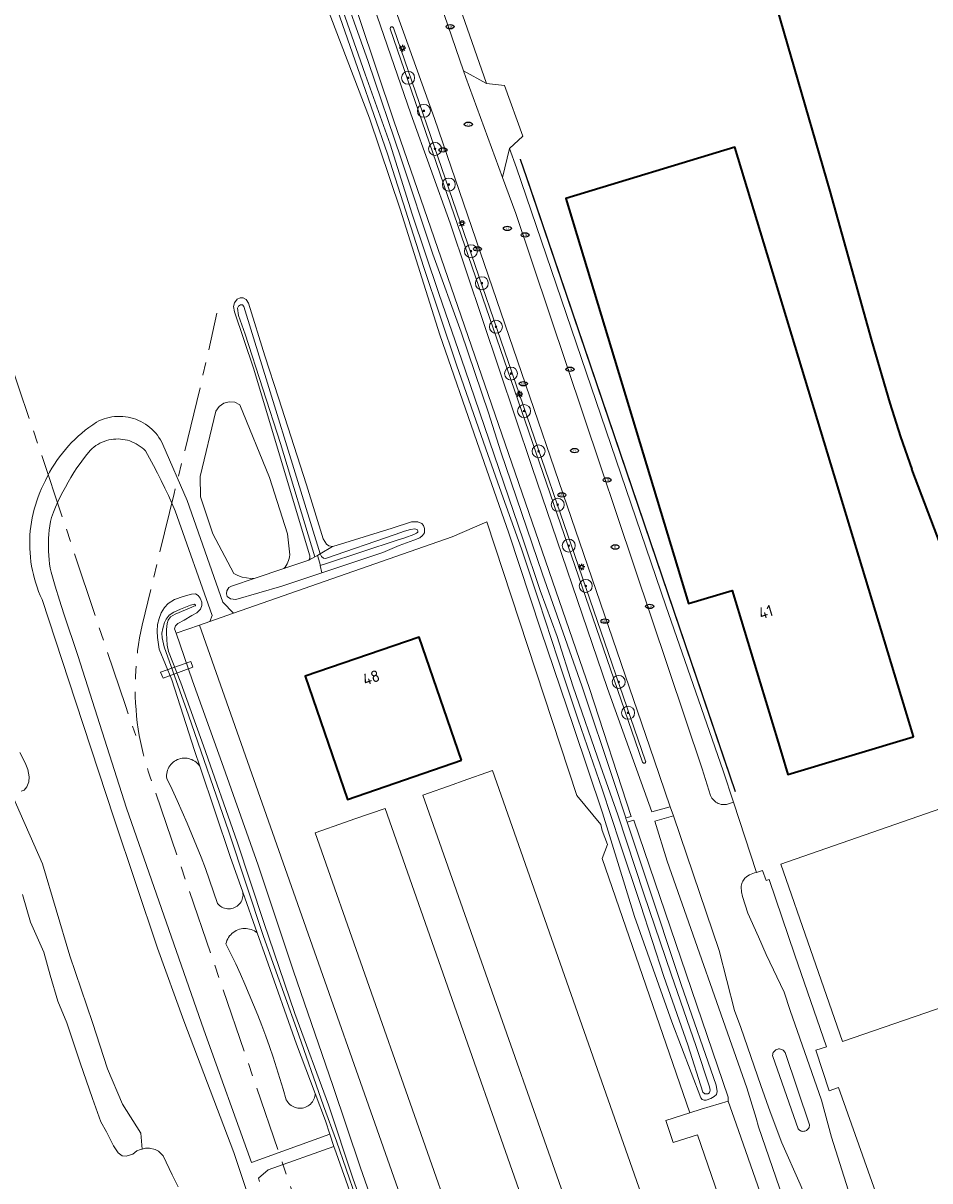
# Model space of a CAD drawing. Header units: metres. Extents: x 89394 to 92106, y 463550 to 466167.
# Tile 7 of 112: x 90440 to 90580, y 464424 to 464602. Entities that reach past the tile are written whole.
import ezdxf
from ezdxf.enums import TextEntityAlignment as Align

# ---------------------------------------------------------------- set-up
doc = ezdxf.new("R2010")
doc.units = ezdxf.units.M
doc.linetypes.add('AM-AS-SO', pattern=[16, 10, -2, 2, -2])
for name, color, linetype, lineweight in [('B-PV-AM-AS_SPOOR_TREIN-G', 10, 'AM-AS-SO', 18), ('B-PV-GK-BESCHOEIING-G', 253, 'OB-BESCHOEIING-BLOK', 35), ('B-PV-GR-BEPLANTING_CULTUUR_BOSPLANTSOEN-GV', 90, 'Continuous', 18), ('B-PV-GR-BEPLANTING_CULTUUR_HEESTERS-GV', 90, 'Continuous', 18), ('B-PV-GR-BOOM-S', 90, 'Continuous', 25), ('B-PV-GR-GROENVOORZIENING-G', 80, 'Continuous', 18), ('B-PV-GR-GROENVOORZIENING-GV', 80, 'Continuous', 18), ('B-PV-GR-HAAG-G', 90, 'GR-HAAG', 25), ('B-PV-IE-MEUBILAIR-S', 7, 'Continuous', 25), ('B-PV-KW-KUNSTWERK_DEK-GV', 170, 'Continuous', 18), ('B-PV-OG-BEBOUWING-GV', 7, 'Continuous', 35), ('B-PV-OG-BEBOUWING-T18', 1, 'Continuous', 18), ('B-PV-OG-TERREIN_BEGROEID-GV', 7, 'Continuous', 18), ('B-PV-OG-TERREIN_ERF-GV', 50, 'Continuous', 18), ('B-PV-OG-TERREIN_OEVER-GV', 7, 'Continuous', 18), ('B-PV-OG-WATER-GV', 130, 'Continuous', 18), ('B-PV-OG-WATER_KANAAL-GV', 120, 'Continuous', 18), ('B-PV-VH-ONVERHARD_ZAND-GV', 210, 'Continuous', 18), ('B-PV-VH-VERHARDING_ASFALT-GV', 210, 'Continuous', 18), ('B-PV-VH-VERHARDING_GESLOTEN-GV', 210, 'Continuous', 18), ('B-PV-VH-VERHARDING_OPEN_TEGEL-GV', 90, 'Continuous', 18), ('B-PV-VH-VERHARDING_PUIN-GV', 252, 'Continuous', 18)]:
    doc.layers.add(name, color=color, linetype=linetype, lineweight=lineweight)
doc.styles.add('NLCS-ISO', font='NLCS-ISO.ttf')
doc.styles.add('NLCS-ISO-M500-T18', font='NLCS-ISO.ttf', dxfattribs={"height": 0.9})
doc.linetypes.add('GR-HAAG', pattern='A,6,-2,["x",Standard,S=3,R=0,X=0,Y=-1],-3', length=11)
doc.linetypes.add('OB-BESCHOEIING-BLOK', pattern='A,6,-1,[152,NLCS.SHX,S=2,R=0,X=-1,Y=0]', length=7)

# ---------------------------------------------------------------- blocks, each defined once
blk = doc.blocks.new('SIE-MEUBILAIR_PAAL_LICHTMAST-SO')
for points in [[(-0.62, 0), (-1, 0)], [(-0.71, 0.71), (-0.44, 0.44)], [(0, 1), (0, 0.62)], [(0.44, 0.44), (0.71, 0.71)], [(1, 0), (0.62, 0)], [(-0.71, -0.71), (-0.44, -0.44)], [(0, -0.62), (0, -1)], [(0.44, -0.44), (0.71, -0.71)]]:
    blk.add_lwpolyline(points)
blk.add_circle((0, 0), 0.5)
blk = doc.blocks.new('SIE-MEUBILAIR_PUT_KOLK-SO')
blk.add_ellipse((0, 0), major_axis=(1.25, 0), ratio=0.54)
at = {"style": 'NLCS-ISO'}
blk.add_text('klk', height=0.75, dxfattribs=at).set_placement((0.03, 0), align=Align.MIDDLE_CENTER)
blk = doc.blocks.new('SIE-MEUBILAIR_PUT_RIOOLPUT-SO')
blk.add_ellipse((0, 0), major_axis=(1.25, 0), ratio=0.54)
at = {"style": 'NLCS-ISO'}
blk.add_text('ri', height=0.75, dxfattribs=at).set_placement((-0.04, 0.07), align=Align.MIDDLE_CENTER)
blk = doc.blocks.new('SGR-BOOM_GBKN-SO')
at = {"linetype": 'ByBlock', "lineweight": 18}
h = blk.add_hatch(color=0, dxfattribs=at)
h.dxf.hatch_style = 1
edge = h.paths.add_edge_path()
edge.add_arc((0, 0), 0.25, 0, 360)
at = {"color": 0, "linetype": 'ByBlock', "lineweight": 18}
for radius in [2, 0.25]:
    blk.add_circle((0, 0), radius, dxfattribs=at)
at = {"color": 0, "linetype": 'ByBlock', "lineweight": 18, "style": 'NLCS-ISO'}
blk.add_attdef('SOORT', (2.5, 0), '', height=1.5, dxfattribs=at)

msp = doc.modelspace()

# ---------------------------------------------------------------- linework, layer by layer
at = {"layer": 'B-PV-AM-AS_SPOOR_TREIN-G', "flags": 128}
for points in [[(90422.231, 464596.479), (90442.75, 464535.89)], [(90464.371, 464333.133), (90465.312, 464333.442), (90466.246, 464333.773), (90467.172, 464334.124), (90468.09, 464334.498), (90468.998, 464334.892), (90469.898, 464335.307), (90470.787, 464335.742), (90471.667, 464336.198), (90472.536, 464336.674), (90473.393, 464337.17), (90474.239, 464337.686), (90475.073, 464338.221), (90475.894, 464338.774), (90476.702, 464339.347), (90477.497, 464339.938), (90478.279, 464340.547), (90479.045, 464341.174), (90479.798, 464341.819), (90480.535, 464342.48), (90481.257, 464343.159), (90481.963, 464343.853), (90482.653, 464344.564), (90483.326, 464345.291), (90483.983, 464346.033), (90484.622, 464346.79), (90485.243, 464347.561), (90485.847, 464348.346), (90486.433, 464349.145), (90486.999, 464349.958), (90487.548, 464350.783), (90488.077, 464351.62), (90488.586, 464352.47), (90489.076, 464353.331), (90489.546, 464354.203), (90489.996, 464355.085), (90490.425, 464355.978), (90490.87, 464356.843), (90491.294, 464357.718), (90491.698, 464358.603), (90492.08, 464359.498), (90492.441, 464360.401), (90492.781, 464361.312), (90493.099, 464362.232), (90493.395, 464363.158), (90493.669, 464364.091), (90493.921, 464365.031), (90494.15, 464365.976), (90494.358, 464366.926), (90494.542, 464367.881), (90494.704, 464368.841), (90494.843, 464369.803), (90494.96, 464370.769), (90495.053, 464371.737), (90495.124, 464372.707), (90495.171, 464373.679), (90495.196, 464374.651), (90495.197, 464375.624), (90495.176, 464376.596), (90495.131, 464377.568), (90495.064, 464378.538), (90494.973, 464379.507), (90494.86, 464380.473), (90494.724, 464381.436), (90494.565, 464382.395), (90494.383, 464383.351), (90494.179, 464384.302), (90493.952, 464385.248), (90493.703, 464386.188), (90493.432, 464387.122), (90493.139, 464388.05), (90492.824, 464388.97), (90479.786, 464427.052), (90459.769, 464485.439), (90459.456, 464486.334), (90459.16, 464487.236), (90458.882, 464488.143), (90458.622, 464489.055), (90458.38, 464489.972), (90458.156, 464490.894), (90457.95, 464491.82), (90457.762, 464492.75), (90457.606, 464493.745), (90457.472, 464494.743), (90457.361, 464495.743), (90457.274, 464496.746), (90457.209, 464497.751), (90457.167, 464498.757), (90457.149, 464499.764), (90457.153, 464500.771), (90457.181, 464501.777), (90457.232, 464502.783), (90457.305, 464503.787), (90457.402, 464504.789), (90457.522, 464505.789), (90457.665, 464506.785), (90457.83, 464507.778), (90458.018, 464508.767), (90458.229, 464509.752), (90463.147, 464530.025), (90466.653, 464544.176), (90469.747, 464557.772)], [(90442.75, 464535.89), (90451.129, 464510.759), (90455.639, 464497.377), (90457.227, 464492.74)]]:
    msp.add_lwpolyline(points, dxfattribs=at)
at = {"layer": 'B-PV-GK-BESCHOEIING-G', "flags": 128}
for points in [[(90551.998, 464618.091), (90552.14, 464618.135), (90564.12, 464576.564), (90570.528, 464553.585), (90573.358, 464543.919), (90575.023, 464538.756), (90576.774, 464533.785)], [(90593.931, 464488.641), (90576.774, 464533.785)]]:
    msp.add_lwpolyline(points, dxfattribs=at)
at = {"layer": 'B-PV-GR-BEPLANTING_CULTUUR_BOSPLANTSOEN-GV', "flags": 128}
msp.add_lwpolyline([(90475.631, 464516.966), (90480.05, 464518.445), (90480.232, 464518.676), (90480.396, 464518.92), (90480.541, 464519.176), (90480.665, 464519.442), (90480.768, 464519.718), (90480.849, 464520), (90480.908, 464520.288), (90480.945, 464520.58), (90480.614, 464523.814), (90477.839, 464532.458), (90473.279, 464543.677), (90472.493, 464544.06), (90471.624, 464544.144), (90470.779, 464543.918), (90470.067, 464543.411), (90469.578, 464542.687), (90467.133, 464532.656), (90467.199, 464529.489), (90469.116, 464523.814), (90472.354, 464517.677), (90472.964, 464517.375), (90473.607, 464517.15), (90474.272, 464517.005), (90474.95, 464516.944)], close=True, dxfattribs=at)
at = {"layer": 'B-PV-GR-BEPLANTING_CULTUUR_HEESTERS-GV', "flags": 128}
msp.add_lwpolyline([(90496.909, 464601.73), (90496.877, 464601.793), (90496.828, 464601.845), (90496.766, 464601.881), (90496.697, 464601.897), (90496.626, 464601.894), (90496.559, 464601.871), (90496.501, 464601.83), (90496.457, 464601.775), (90496.43, 464601.709), (90496.423, 464601.638), (90496.436, 464601.568), (90535.285, 464488.635), (90535.317, 464488.572), (90535.366, 464488.52), (90535.428, 464488.485), (90535.497, 464488.468), (90535.568, 464488.471), (90535.635, 464488.494), (90535.693, 464488.535), (90535.737, 464488.591), (90535.764, 464488.657), (90535.77, 464488.728), (90535.757, 464488.798)], close=True, dxfattribs=at)
at = {"layer": 'B-PV-GR-GROENVOORZIENING-G', "flags": 128}
msp.add_lwpolyline([(90516.454, 464581.484), (90548.39, 464487.524)], dxfattribs=at)
at = {"layer": 'B-PV-GR-GROENVOORZIENING-GV', "flags": 128}
for points in [[(90488.448, 464609.417), (90493.037, 464596.528), (90498.106, 464581.548), (90503.004, 464566.855), (90507.368, 464554.881), (90511.559, 464542.422), (90513.455, 464536.437), (90519.87, 464517.619), (90525.914, 464500.395), (90530.904, 464485.505), (90532.704, 464480.071), (90533.542, 464480.291), (90527.094, 464500), (90496.989, 464587.428), (90489.093, 464611.005)], [(90476.329, 464416.533), (90472.351, 464428.543), (90464.63, 464448.8), (90460.607, 464459.978), (90453.925, 464479.931), (90447.957, 464498.058), (90442.81, 464513.688), (90442.534, 464514.307), (90442.279, 464514.935), (90442.045, 464515.571), (90441.832, 464516.215), (90441.641, 464516.865), (90441.471, 464517.521), (90441.323, 464518.182), (90441.197, 464518.848), (90441.093, 464519.518), (90441.012, 464520.191), (90440.953, 464520.866), (90440.917, 464521.543), (90440.903, 464522.221), (90440.911, 464522.899), (90440.942, 464523.576), (90440.996, 464524.251), (90441.072, 464524.925), (90441.17, 464525.596), (90441.29, 464526.263), (90441.433, 464526.925), (90441.597, 464527.583), (90441.783, 464528.235), (90441.991, 464528.88), (90442.22, 464529.518), (90442.47, 464530.148), (90442.741, 464530.769), (90443.032, 464531.381), (90443.324, 464532.03), (90443.638, 464532.668), (90443.972, 464533.296), (90444.327, 464533.913), (90444.702, 464534.517), (90445.097, 464535.109), (90445.511, 464535.687), (90445.944, 464536.251), (90446.396, 464536.801), (90446.865, 464537.335), (90447.352, 464537.854), (90447.856, 464538.356), (90448.376, 464538.841), (90448.912, 464539.309), (90449.463, 464539.759), (90450.029, 464540.19), (90450.608, 464540.603), (90451.201, 464540.996), (90451.573, 464541.186), (90451.955, 464541.355), (90452.346, 464541.502), (90452.745, 464541.626), (90453.15, 464541.727), (90453.56, 464541.805), (90453.975, 464541.859), (90454.391, 464541.89), (90454.809, 464541.896), (90455.226, 464541.879), (90455.642, 464541.839), (90456.055, 464541.774), (90456.463, 464541.687), (90456.866, 464541.576), (90457.261, 464541.442), (90457.649, 464541.286), (90458.027, 464541.108), (90458.394, 464540.909), (90458.749, 464540.689), (90459.091, 464540.449), (90459.419, 464540.191), (90459.731, 464539.914), (90460.028, 464539.619), (90460.307, 464539.308), (90460.568, 464538.982), (90460.809, 464538.641), (90461.031, 464538.288), (90461.233, 464537.922), (90461.413, 464537.545), (90465.161, 464528.947), (90470.66, 464513.263), (90472.265, 464511.571), (90505.99, 464523.325), (90511.326, 464525.652), (90525.174, 464483.494), (90528.847, 464479.056), (90529.082, 464478.119), (90529.89, 464475.981), (90529.062, 464473.814), (90542.571, 464434.646), (90544.302, 464435.21), (90548.453, 464436.447), (90548.465, 464437.026), (90533.921, 464479.705), (90532.933, 464479.381), (90535.78, 464470.787), (90541.226, 464454.417), (90546.643, 464438.873), (90546.786, 464437.933), (90546.672, 464437.477), (90546.302, 464437.135), (90545.818, 464436.85), (90545.078, 464436.565), (90544.793, 464436.565), (90544.451, 464436.707), (90544.252, 464436.935), (90539.776, 464448.636), (90534.074, 464464.892), (90529.141, 464480.835), (90524.636, 464494.13), (90519.646, 464508.962), (90514.714, 464523.909), (90509.77, 464538.023), (90504.048, 464554.435), (90497.965, 464573.796), (90493.236, 464587.83), (90486.347, 464605.791)], [(90439.368, 464490.122), (90440.223, 464488.557), (90440.593, 464487.532), (90440.822, 464486.365), (90440.765, 464485.596), (90440.452, 464484.855), (90440.054, 464484.343), (90439.598, 464484.171)], [(90438.11, 464483.839), (90442.899, 464472.977), (90447.098, 464458.814), (90450.55, 464448.565), (90452.883, 464441.39), (90455.216, 464435.986), (90458.015, 464431.514), (90458.229, 464429.051), (90458.758, 464429.169), (90459.355, 464429.169), (90460.238, 464428.999), (90460.751, 464428.743), (90461.463, 464428.031), (90462.831, 464425.071), (90463.745, 464423.245)]]:
    msp.add_lwpolyline(points, dxfattribs=at)
for points in [[(90487.559, 464521.876), (90488.1, 464521.99), (90496.737, 464524.703), (90499.716, 464525.64), (90500.684, 464525.64), (90501.282, 464525.412), (90501.538, 464525.099), (90501.709, 464524.615), (90501.709, 464524.274), (90501.681, 464523.96), (90501.397, 464523.562), (90500.998, 464523.191), (90500.059, 464522.849), (90497.781, 464521.994), (90495.304, 464520.939), (90485.887, 464517.801), (90479.732, 464515.75), (90472.643, 464513.697), (90471.845, 464513.81), (90471.304, 464514.18), (90471.19, 464514.55), (90471.247, 464515.006), (90471.588, 464515.519), (90471.987, 464515.747), (90475.631, 464516.966), (90474.95, 464516.944), (90474.272, 464517.005), (90473.607, 464517.15), (90472.964, 464517.375), (90472.354, 464517.677), (90469.116, 464523.814), (90467.199, 464529.489), (90467.133, 464532.656), (90469.578, 464542.687), (90470.067, 464543.411), (90470.779, 464543.918), (90471.624, 464544.144), (90472.493, 464544.06), (90473.279, 464543.677), (90477.839, 464532.458), (90480.614, 464523.814), (90480.945, 464520.58), (90480.908, 464520.288), (90480.849, 464520), (90480.768, 464519.718), (90480.665, 464519.442), (90480.541, 464519.176), (90480.396, 464518.92), (90480.232, 464518.676), (90480.05, 464518.445), (90483.277, 464519.525), (90483.574, 464519.624), (90483.887, 464519.767), (90484.058, 464520.023), (90484.058, 464520.422), (90475.36, 464549.319), (90472.423, 464557.973), (90472.309, 464558.827), (90472.451, 464559.397), (90472.878, 464559.938), (90473.333, 464560.138), (90473.76, 464560.138), (90474.216, 464559.882), (90474.615, 464559.312), (90477.124, 464551.199), (90479.206, 464544.736), (90483.512, 464531.355), (90486.106, 464523.014), (90486.619, 464522.217), (90486.961, 464521.961)], [(90463.451, 464508.498), (90467.059, 464509.756), (90468.637, 464510.306), (90468.988, 464511.233), (90463.315, 464527.329), (90462.805, 464528.513), (90462.278, 464529.689), (90461.732, 464530.857), (90461.169, 464532.017), (90460.588, 464533.168), (90459.99, 464534.309), (90459.374, 464535.442), (90458.741, 464536.565), (90458.483, 464536.821), (90458.209, 464537.06), (90457.921, 464537.282), (90457.62, 464537.486), (90457.308, 464537.672), (90456.984, 464537.838), (90456.651, 464537.984), (90456.31, 464538.109), (90455.962, 464538.213), (90455.608, 464538.296), (90455.249, 464538.357), (90454.888, 464538.396), (90454.525, 464538.413), (90454.161, 464538.407), (90453.799, 464538.38), (90453.439, 464538.33), (90453.082, 464538.258), (90452.731, 464538.165), (90452.386, 464538.05), (90452.048, 464537.915), (90451.72, 464537.759), (90451.402, 464537.583), (90451.095, 464537.388), (90450.8, 464537.175), (90450.519, 464536.944), (90450.253, 464536.697), (90449.711, 464536.029), (90449.186, 464535.349), (90448.677, 464534.656), (90448.186, 464533.951), (90447.711, 464533.234), (90447.254, 464532.506), (90446.814, 464531.767), (90446.393, 464531.018), (90445.99, 464530.259), (90445.605, 464529.49), (90445.239, 464528.712), (90444.892, 464527.926), (90444.564, 464527.131), (90444.255, 464526.329), (90444.122, 464525.688), (90444.01, 464525.042), (90443.92, 464524.394), (90443.85, 464523.742), (90443.803, 464523.089), (90443.777, 464522.435), (90443.772, 464521.78), (90443.79, 464521.125), (90443.828, 464520.471), (90443.889, 464519.819), (90443.97, 464519.169), (90444.074, 464518.522), (90444.198, 464517.879), (90444.843, 464515.735), (90445.504, 464513.595), (90446.181, 464511.461), (90446.874, 464509.331), (90447.584, 464507.208), (90448.309, 464505.089), (90455.789, 464481.566), (90467.722, 464447.423), (90475.075, 464426.988), (90487.14, 464431.33), (90486.46, 464433.379), (90484.864, 464437.629), (90484.847, 464437.399), (90484.808, 464437.171), (90484.746, 464436.949), (90484.663, 464436.734), (90484.559, 464436.528), (90484.436, 464436.333), (90484.293, 464436.151), (90484.134, 464435.984), (90483.959, 464435.834), (90483.77, 464435.701), (90483.569, 464435.588), (90483.357, 464435.495), (90483.138, 464435.424), (90482.912, 464435.374), (90482.683, 464435.347), (90482.453, 464435.342), (90482.222, 464435.36), (90481.995, 464435.401), (90481.773, 464435.464), (90481.558, 464435.548), (90481.353, 464435.653), (90481.159, 464435.778), (90480.978, 464435.921), (90480.812, 464436.082), (90480.662, 464436.257), (90480.531, 464436.447), (90480.419, 464436.649), (90479.941, 464438.301), (90479.443, 464439.946), (90478.924, 464441.585), (90478.385, 464443.218), (90477.825, 464444.844), (90477.245, 464446.462), (90476.645, 464448.074), (90476.025, 464449.677), (90475.385, 464451.273), (90474.725, 464452.861), (90474.045, 464454.44), (90473.346, 464456.011), (90472.627, 464457.573), (90471.889, 464459.126), (90471.131, 464460.669), (90471.198, 464460.927), (90471.287, 464461.178), (90471.399, 464461.42), (90471.532, 464461.651), (90471.684, 464461.869), (90471.856, 464462.073), (90472.046, 464462.26), (90472.251, 464462.43), (90472.471, 464462.581), (90472.703, 464462.711), (90472.946, 464462.82), (90473.198, 464462.907), (90473.457, 464462.972), (90473.72, 464463.012), (90473.986, 464463.029), (90474.252, 464463.022), (90474.517, 464462.991), (90474.778, 464462.937), (90475.033, 464462.86), (90475.28, 464462.76), (90475.517, 464462.638), (90475.742, 464462.496), (90475.954, 464462.334), (90473.726, 464468.622), (90473.753, 464468.4), (90473.758, 464468.176), (90473.74, 464467.953), (90473.699, 464467.733), (90473.636, 464467.518), (90473.551, 464467.31), (90473.446, 464467.113), (90473.321, 464466.927), (90473.178, 464466.754), (90473.019, 464466.598), (90472.844, 464466.458), (90472.656, 464466.336), (90472.456, 464466.235), (90472.247, 464466.154), (90472.031, 464466.095), (90471.81, 464466.058), (90471.587, 464466.044), (90471.363, 464466.053), (90471.142, 464466.084), (90470.924, 464466.137), (90470.713, 464466.213), (90470.511, 464466.31), (90470.32, 464466.426), (90470.142, 464466.561), (90469.978, 464466.714), (90469.831, 464466.883), (90469.231, 464468.676), (90468.609, 464470.461), (90467.964, 464472.239), (90467.296, 464474.008), (90466.607, 464475.769), (90465.895, 464477.52), (90465.162, 464479.263), (90464.406, 464480.996), (90463.629, 464482.72), (90462.83, 464484.434), (90462.009, 464486.137), (90461.988, 464486.39), (90461.991, 464486.645), (90462.017, 464486.898), (90462.066, 464487.147), (90462.138, 464487.391), (90462.232, 464487.628), (90462.347, 464487.854), (90462.482, 464488.07), (90462.636, 464488.272), (90462.808, 464488.459), (90462.997, 464488.63), (90463.2, 464488.782), (90463.417, 464488.916), (90463.644, 464489.029), (90463.882, 464489.12), (90464.126, 464489.19), (90464.376, 464489.237), (90464.629, 464489.261), (90464.884, 464489.261), (90465.137, 464489.239), (90465.387, 464489.193), (90465.632, 464489.124), (90465.869, 464489.034), (90466.098, 464488.922), (90466.315, 464488.79), (90466.519, 464488.638), (90466.708, 464488.468), (90466.881, 464488.282), (90467.037, 464488.081), (90467.173, 464487.866), (90466.304, 464490.459), (90462.796, 464501.306), (90460.83, 464506.06), (90460.573, 464507.854), (90460.544, 464508.794), (90460.6, 464509.847), (90460.827, 464510.759), (90461.169, 464511.641), (90461.652, 464512.467), (90462.25, 464513.094), (90463.189, 464513.692), (90464.527, 464514.149), (90465.837, 464514.491), (90466.435, 464514.548), (90466.862, 464514.321), (90467.147, 464513.922), (90467.404, 464513.296), (90467.432, 464512.755), (90467.233, 464512.185), (90466.664, 464511.615), (90465.867, 464511.216), (90464.672, 464510.532), (90463.704, 464509.991), (90463.334, 464509.621), (90463.22, 464509.165)]]:
    msp.add_lwpolyline(points, close=True, dxfattribs=at)
at = {"layer": 'B-PV-GR-HAAG-G', "flags": 128}
for points in [[(90516.454, 464581.484), (90517.863, 464577.338)], [(90517.863, 464577.338), (90539.124, 464514.786)], [(90539.124, 464514.786), (90549.542, 464484.134)]]:
    msp.add_lwpolyline(points, dxfattribs=at)
at = {"layer": 'B-PV-KW-KUNSTWERK_DEK-GV', "flags": 128}
msp.add_lwpolyline([(90461.059, 464502.515), (90461.456, 464501.573), (90466.021, 464503.25), (90465.712, 464504.162)], close=True, dxfattribs=at)
at = {"layer": 'B-PV-OG-BEBOUWING-GV', "flags": 128}
for points in [[(90556.677, 464490.047), (90557.683, 464486.726), (90576.962, 464492.566), (90577.009, 464492.58), (90549.508, 464583.357), (90523.453, 464575.463), (90542.359, 464513.058), (90549.088, 464515.096)], [(90507.4, 464488.951), (90500.884, 464507.878), (90483.351, 464501.861), (90489.854, 464482.911)]]:
    msp.add_lwpolyline(points, close=True, dxfattribs=at)
at = {"layer": 'B-PV-OG-TERREIN_BEGROEID-GV', "flags": 128}
for points in [[(90495.24, 464610.504), (90492.338, 464609.553), (90499.615, 464588.467), (90505.682, 464571.665), (90518.227, 464534.196), (90529.906, 464500), (90536.719, 464480.976), (90539.537, 464481.777), (90537.068, 464488.995), (90503.269, 464587.775), (90496.58, 464606.411)], [(90496.909, 464601.73), (90535.757, 464488.798), (90535.77, 464488.728), (90535.764, 464488.657), (90535.737, 464488.591), (90535.693, 464488.535), (90535.635, 464488.494), (90535.568, 464488.471), (90535.497, 464488.468), (90535.428, 464488.485), (90535.366, 464488.52), (90535.317, 464488.572), (90535.285, 464488.635), (90496.436, 464601.568), (90496.423, 464601.638), (90496.43, 464601.709), (90496.457, 464601.775), (90496.501, 464601.83), (90496.559, 464601.871), (90496.626, 464601.894), (90496.697, 464601.897), (90496.766, 464601.881), (90496.828, 464601.845), (90496.877, 464601.793)]]:
    msp.add_lwpolyline(points, close=True, dxfattribs=at)
at = {"layer": 'B-PV-OG-TERREIN_ERF-GV', "flags": 128}
for points in [[(90593.931, 464488.641), (90576.774, 464533.785), (90575.023, 464538.756), (90573.358, 464543.919), (90570.528, 464553.585), (90564.12, 464576.564), (90552.14, 464618.135)], [(90507.535, 464603.722), (90511.264, 464593.176), (90514.021, 464592.879), (90516.867, 464585.028), (90514.801, 464583.174), (90515.865, 464580.167), (90538.881, 464512.702), (90547.722, 464487.321), (90549.297, 464482.474), (90552.817, 464471.636), (90553.775, 464471.968), (90554.319, 464470.4), (90554.77, 464470.556), (90558.758, 464458.921), (90563.602, 464444.788), (90561.961, 464444.261), (90564.042, 464438.031), (90565.453, 464438.527), (90582.846, 464389.446)]]:
    msp.add_lwpolyline(points, dxfattribs=at)
for points in [[(90556.677, 464490.047), (90549.088, 464515.096), (90542.359, 464513.058), (90523.453, 464575.463), (90549.508, 464583.357), (90577.009, 464492.58), (90576.962, 464492.566), (90557.683, 464486.726)], [(90601.251, 464450.51), (90605.611, 464452.022), (90611.896, 464433.893), (90624.473, 464397.615), (90602.314, 464389.933), (90597.671, 464403.324), (90594.291, 464402.153), (90589.369, 464416.351), (90592.736, 464417.518), (90589.724, 464426.206), (90583.439, 464444.334), (90584.299, 464444.632), (90582.044, 464451.135), (90566.061, 464445.594), (90561.149, 464459.765), (90556.581, 464472.941), (90589.517, 464484.359)]]:
    msp.add_lwpolyline(points, close=True, dxfattribs=at)
at = {"layer": 'B-PV-OG-TERREIN_OEVER-GV', "flags": 128}
for points in [[(90486.347, 464605.791), (90493.236, 464587.83), (90497.965, 464573.796), (90504.048, 464554.435), (90509.77, 464538.023), (90514.714, 464523.909), (90519.646, 464508.962), (90524.636, 464494.13), (90529.141, 464480.835), (90534.074, 464464.892), (90539.776, 464448.636), (90544.252, 464436.935), (90544.451, 464436.707), (90544.793, 464436.565), (90545.078, 464436.565), (90545.818, 464436.85), (90546.302, 464437.135), (90546.672, 464437.477), (90546.786, 464437.933), (90546.643, 464438.873), (90541.226, 464454.417), (90535.78, 464470.787), (90532.933, 464479.381), (90532.878, 464479.545), (90532.732, 464479.988), (90532.704, 464480.071), (90530.904, 464485.505), (90525.914, 464500.395), (90519.87, 464517.619), (90513.455, 464536.437), (90511.559, 464542.422), (90507.368, 464554.881), (90503.004, 464566.855), (90498.106, 464581.548), (90493.037, 464596.528), (90488.448, 464609.417)], [(90488.748, 464605.411), (90492.544, 464594.613), (90496.398, 464583.814), (90499.822, 464573.045), (90503.927, 464560.815), (90507.978, 464549.043), (90516.898, 464522.893), (90519.528, 464515.069), (90522.122, 464507.98), (90524.546, 464500.379), (90528.822, 464488.08), (90531.474, 464480.507), (90535.494, 464468.351), (90539.685, 464455.967), (90543.534, 464444.835), (90545.587, 464438.657), (90545.701, 464438.145), (90545.673, 464437.917), (90545.588, 464437.718), (90545.331, 464437.575), (90545.075, 464437.547), (90544.876, 464437.547), (90544.591, 464437.803), (90542.281, 464445.119), (90538.575, 464455.625), (90534.954, 464466.699), (90531.846, 464476.037), (90529.052, 464484.464), (90525.374, 464495.14), (90522.237, 464504.563), (90519.329, 464513.503), (90516.649, 464521.503), (90513.826, 464529.36), (90511.168, 464536.902), (90506.636, 464549.82), (90501.624, 464564.828), (90496.021, 464582.356), (90491.8, 464594.443), (90487.891, 464605.643)], [(90496.293, 464413.423), (90491.874, 464426.149), (90487.597, 464438.846), (90481.552, 464456.469), (90476.107, 464472.782), (90470.775, 464487.87), (90465.986, 464501.165), (90463.451, 464508.498), (90463.22, 464509.165), (90463.334, 464509.621), (90463.704, 464509.991), (90464.672, 464510.532), (90465.867, 464511.216), (90466.664, 464511.615), (90467.233, 464512.185), (90467.432, 464512.755), (90467.404, 464513.296), (90467.147, 464513.922), (90466.862, 464514.321), (90466.435, 464514.548), (90465.837, 464514.491), (90464.527, 464514.149), (90463.189, 464513.692), (90462.25, 464513.094), (90461.652, 464512.467), (90461.169, 464511.641), (90460.827, 464510.759), (90460.6, 464509.847), (90460.544, 464508.794), (90460.573, 464507.854), (90460.83, 464506.06), (90462.796, 464501.306), (90466.304, 464490.459), (90467.173, 464487.866), (90471.778, 464474.118), (90473.726, 464468.622), (90475.954, 464462.334), (90477.337, 464458.431), (90482.013, 464445.222), (90484.864, 464437.629), (90486.46, 464433.379), (90487.14, 464431.33), (90487.768, 464429.438), (90488.086, 464428.482), (90490.524, 464421.668)], [(90492.636, 464417.335), (90488.131, 464430.26), (90486.164, 464435.698), (90482.001, 464447.598), (90476.927, 464461.775), (90471.595, 464477.889), (90465.351, 464495.882), (90461.588, 464506.387), (90461.302, 464507.81), (90461.273, 464508.494), (90461.415, 464509.234), (90461.643, 464510.145), (90461.927, 464510.686), (90462.383, 464511.284), (90463.094, 464511.74), (90464.119, 464512.225), (90465.685, 464512.824), (90466.283, 464512.966), (90466.425, 464512.824), (90466.425, 464512.738), (90466.169, 464512.653), (90465.856, 464512.51), (90463.322, 464511.456), (90462.611, 464511), (90462.241, 464510.487), (90462.07, 464510.003), (90461.956, 464509.092), (90461.985, 464508.494), (90462.071, 464506.672), (90462.271, 464505.675), (90464.181, 464500.835), (90467.688, 464491.156), (90472.848, 464476.38), (90476.983, 464463.968), (90481.744, 464449.933), (90486.904, 464435.84), (90490.696, 464424.396), (90495.429, 464411.243)]]:
    msp.add_lwpolyline(points, dxfattribs=at)
for points in [[(90483.887, 464519.767), (90484.839, 464520.288), (90479.512, 464537.744), (90474.066, 464554.541), (90473.039, 464557.417), (90472.896, 464558.556), (90473.039, 464558.869), (90473.38, 464559.068), (90473.665, 464559.068), (90473.864, 464558.841), (90485.636, 464520.708), (90487.559, 464521.876), (90486.961, 464521.961), (90486.619, 464522.217), (90486.106, 464523.014), (90483.512, 464531.355), (90479.206, 464544.736), (90477.124, 464551.199), (90474.615, 464559.312), (90474.216, 464559.882), (90473.76, 464560.138), (90473.333, 464560.138), (90472.878, 464559.938), (90472.451, 464559.397), (90472.309, 464558.827), (90472.423, 464557.973), (90475.36, 464549.319), (90484.058, 464520.422), (90484.058, 464520.023)], [(90487.559, 464521.876), (90485.636, 464520.708), (90485.841, 464520.321), (90486.126, 464520.037), (90486.467, 464520.008), (90497.166, 464523.697), (90498.624, 464524.199), (90499.535, 464524.456), (90500.218, 464524.599), (90500.617, 464524.4), (90500.702, 464524.2), (90500.702, 464524.058), (90500.475, 464523.887), (90500.076, 464523.688), (90498.653, 464523.174), (90497.656, 464522.861), (90486.468, 464519.211), (90485.659, 464518.946), (90485.887, 464517.801), (90495.304, 464520.939), (90497.781, 464521.994), (90500.059, 464522.849), (90500.998, 464523.191), (90501.397, 464523.562), (90501.681, 464523.96), (90501.709, 464524.274), (90501.709, 464524.615), (90501.538, 464525.099), (90501.282, 464525.412), (90500.684, 464525.64), (90499.716, 464525.64), (90496.737, 464524.703), (90488.1, 464521.99)], [(90471.19, 464514.55), (90471.304, 464514.18), (90471.845, 464513.81), (90472.643, 464513.697), (90479.732, 464515.75), (90485.887, 464517.801), (90485.659, 464518.946), (90485.635, 464519.03), (90485.561, 464519.294), (90485.204, 464520.478), (90484.839, 464520.288), (90483.887, 464519.767), (90483.574, 464519.624), (90483.277, 464519.525), (90480.05, 464518.445), (90475.631, 464516.966), (90471.987, 464515.747), (90471.588, 464515.519), (90471.247, 464515.006)]]:
    msp.add_lwpolyline(points, close=True, dxfattribs=at)
at = {"layer": 'B-PV-OG-WATER-GV', "flags": 128}
for points in [[(90487.891, 464605.643), (90491.8, 464594.443), (90496.021, 464582.356), (90501.624, 464564.828), (90506.636, 464549.82), (90511.168, 464536.902), (90513.826, 464529.36), (90516.649, 464521.503), (90519.329, 464513.503), (90522.237, 464504.563), (90525.374, 464495.14), (90529.052, 464484.464), (90531.846, 464476.037), (90534.954, 464466.699), (90538.575, 464455.625), (90542.281, 464445.119), (90544.591, 464437.803), (90544.876, 464437.547), (90545.075, 464437.547), (90545.331, 464437.575), (90545.588, 464437.718), (90545.673, 464437.917), (90545.701, 464438.145), (90545.587, 464438.657), (90543.534, 464444.835), (90539.685, 464455.967), (90535.494, 464468.351), (90531.474, 464480.507), (90528.822, 464488.08), (90524.546, 464500.379), (90522.122, 464507.98), (90519.528, 464515.069), (90516.898, 464522.893), (90507.978, 464549.043), (90503.927, 464560.815), (90499.822, 464573.045), (90496.398, 464583.814), (90492.544, 464594.613), (90488.748, 464605.411)], [(90495.429, 464411.243), (90490.696, 464424.396), (90486.904, 464435.84), (90481.744, 464449.933), (90476.983, 464463.968), (90472.848, 464476.38), (90467.688, 464491.156), (90464.181, 464500.835), (90462.271, 464505.675), (90462.071, 464506.672), (90461.985, 464508.494), (90461.956, 464509.092), (90462.07, 464510.003), (90462.241, 464510.487), (90462.611, 464511), (90463.322, 464511.456), (90465.856, 464512.51), (90466.169, 464512.653), (90466.425, 464512.738), (90466.425, 464512.824), (90466.283, 464512.966), (90465.685, 464512.824), (90464.119, 464512.225), (90463.094, 464511.74), (90462.383, 464511.284), (90461.927, 464510.686), (90461.643, 464510.145), (90461.415, 464509.234), (90461.273, 464508.494), (90461.302, 464507.81), (90461.588, 464506.387), (90465.351, 464495.882), (90471.595, 464477.889), (90476.927, 464461.775), (90482.001, 464447.598), (90486.164, 464435.698), (90488.131, 464430.26), (90492.636, 464417.335)], [(90439.598, 464484.171), (90440.054, 464484.343), (90440.452, 464484.855), (90440.765, 464485.596), (90440.822, 464486.365), (90440.593, 464487.532), (90440.223, 464488.557), (90439.368, 464490.122)], [(90463.745, 464423.245), (90462.831, 464425.071), (90461.463, 464428.031), (90460.751, 464428.743), (90460.238, 464428.999), (90459.355, 464429.169), (90458.758, 464429.169), (90458.229, 464429.051), (90457.989, 464428.998), (90457.419, 464428.77), (90456.793, 464428.285), (90455.768, 464427.943), (90455.142, 464428), (90454.544, 464428.484), (90453.831, 464429.537), (90452.748, 464431.729), (90451.837, 464433.238), (90450.582, 464436.853), (90448.672, 464442.319), (90446.619, 464448.497), (90445.222, 464451.828), (90444.053, 464455.814), (90443.055, 464459.372), (90441.031, 464463.984), (90439.776, 464468.283)]]:
    msp.add_lwpolyline(points, dxfattribs=at)
for points in [[(90485.636, 464520.708), (90473.864, 464558.841), (90473.665, 464559.068), (90473.38, 464559.068), (90473.039, 464558.869), (90472.896, 464558.556), (90473.039, 464557.417), (90474.066, 464554.541), (90479.512, 464537.744), (90484.839, 464520.288), (90485.204, 464520.478)], [(90485.636, 464520.708), (90485.204, 464520.478), (90485.561, 464519.294), (90485.635, 464519.03), (90485.659, 464518.946), (90486.468, 464519.211), (90497.656, 464522.861), (90498.653, 464523.174), (90500.076, 464523.688), (90500.475, 464523.887), (90500.702, 464524.058), (90500.702, 464524.2), (90500.617, 464524.4), (90500.218, 464524.599), (90499.535, 464524.456), (90498.624, 464524.199), (90497.166, 464523.697), (90486.467, 464520.008), (90486.126, 464520.037), (90485.841, 464520.321)]]:
    msp.add_lwpolyline(points, close=True, dxfattribs=at)
at = {"layer": 'B-PV-OG-WATER_KANAAL-GV', "flags": 128}
msp.add_lwpolyline([(90539.14, 464764.759), (90536.855, 464741.633), (90536.631, 464740.685), (90537.371, 464739.984), (90539.055, 464738.511), (90540.988, 464736.683), (90541.218, 464733.439), (90546.004, 464653.183), (90546.014, 464652.989), (90546.328, 464647.132), (90547.823, 464636.347), (90549.783, 464628.097), (90551.998, 464618.091), (90552.14, 464618.135), (90564.12, 464576.564), (90570.528, 464553.585), (90573.358, 464543.919), (90575.023, 464538.756), (90576.774, 464533.785), (90593.931, 464488.641)], dxfattribs=at)
at = {"layer": 'B-PV-VH-ONVERHARD_ZAND-GV', "flags": 128}
msp.add_lwpolyline([(90476.28, 464424.046), (90476.153, 464424.574), (90477.65, 464425.849), (90487.768, 464429.438), (90487.14, 464431.33), (90475.075, 464426.988), (90467.722, 464447.423), (90455.789, 464481.566), (90448.309, 464505.089), (90447.584, 464507.208), (90446.874, 464509.331), (90446.181, 464511.461), (90445.504, 464513.595), (90444.843, 464515.735), (90444.198, 464517.879), (90444.074, 464518.522), (90443.97, 464519.169), (90443.889, 464519.819), (90443.828, 464520.471), (90443.79, 464521.125), (90443.772, 464521.78), (90443.777, 464522.435), (90443.803, 464523.089), (90443.85, 464523.742), (90443.92, 464524.394), (90444.01, 464525.042), (90444.122, 464525.688), (90444.255, 464526.329), (90444.564, 464527.131), (90444.892, 464527.926), (90445.239, 464528.712), (90445.605, 464529.49), (90445.99, 464530.259), (90446.393, 464531.018), (90446.814, 464531.767), (90447.254, 464532.506), (90447.711, 464533.234), (90448.186, 464533.951), (90448.677, 464534.656), (90449.186, 464535.349), (90449.711, 464536.029), (90450.253, 464536.697), (90450.519, 464536.944), (90450.8, 464537.175), (90451.095, 464537.388), (90451.402, 464537.583), (90451.72, 464537.759), (90452.048, 464537.915), (90452.386, 464538.05), (90452.731, 464538.165), (90453.082, 464538.258), (90453.439, 464538.33), (90453.799, 464538.38), (90454.161, 464538.407), (90454.525, 464538.413), (90454.888, 464538.396), (90455.249, 464538.357), (90455.608, 464538.296), (90455.962, 464538.213), (90456.31, 464538.109), (90456.651, 464537.984), (90456.984, 464537.838), (90457.308, 464537.672), (90457.62, 464537.486), (90457.921, 464537.282), (90458.209, 464537.06), (90458.483, 464536.821), (90458.741, 464536.565), (90459.374, 464535.442), (90459.99, 464534.309), (90460.588, 464533.168), (90461.169, 464532.017), (90461.732, 464530.857), (90462.278, 464529.689), (90462.805, 464528.513), (90463.315, 464527.329), (90468.988, 464511.233), (90468.637, 464510.306), (90472.265, 464511.571), (90470.66, 464513.263), (90465.161, 464528.947), (90461.413, 464537.545), (90461.233, 464537.922), (90461.031, 464538.288), (90460.809, 464538.641), (90460.568, 464538.982), (90460.307, 464539.308), (90460.028, 464539.619), (90459.731, 464539.914), (90459.419, 464540.191), (90459.091, 464540.449), (90458.749, 464540.689), (90458.394, 464540.909), (90458.027, 464541.108), (90457.649, 464541.286), (90457.261, 464541.442), (90456.866, 464541.576), (90456.463, 464541.687), (90456.055, 464541.774), (90455.642, 464541.839), (90455.226, 464541.879), (90454.809, 464541.896), (90454.391, 464541.89), (90453.975, 464541.859), (90453.56, 464541.805), (90453.15, 464541.727), (90452.745, 464541.626), (90452.346, 464541.502), (90451.955, 464541.355), (90451.573, 464541.186), (90451.201, 464540.996), (90450.608, 464540.603), (90450.029, 464540.19), (90449.463, 464539.759), (90448.912, 464539.309), (90448.376, 464538.841), (90447.856, 464538.356), (90447.352, 464537.854), (90446.865, 464537.335), (90446.396, 464536.801), (90445.944, 464536.251), (90445.511, 464535.687), (90445.097, 464535.109), (90444.702, 464534.517), (90444.327, 464533.913), (90443.972, 464533.296), (90443.638, 464532.668), (90443.324, 464532.03), (90443.032, 464531.381), (90442.741, 464530.769), (90442.47, 464530.148), (90442.22, 464529.518), (90441.991, 464528.88), (90441.783, 464528.235), (90441.597, 464527.583), (90441.433, 464526.925), (90441.29, 464526.263), (90441.17, 464525.596), (90441.072, 464524.925), (90440.996, 464524.251), (90440.942, 464523.576), (90440.911, 464522.899), (90440.903, 464522.221), (90440.917, 464521.543), (90440.953, 464520.866), (90441.012, 464520.191), (90441.093, 464519.518), (90441.197, 464518.848), (90441.323, 464518.182), (90441.471, 464517.521), (90441.641, 464516.865), (90441.832, 464516.215), (90442.045, 464515.571), (90442.279, 464514.935), (90442.534, 464514.307), (90442.81, 464513.688), (90447.957, 464498.058), (90453.925, 464479.931), (90460.607, 464459.978), (90464.63, 464448.8), (90472.351, 464428.543), (90476.329, 464416.533)], dxfattribs=at)
at = {"layer": 'B-PV-VH-VERHARDING_ASFALT-GV', "flags": 128}
for points in [[(90569.85, 464413.71), (90564.387, 464430.867), (90562.853, 464436.594), (90558.018, 464450.414), (90557.079, 464453.232), (90554.315, 464459.021), (90553.16, 464461.743), (90551.503, 464465.405), (90550.696, 464467.954), (90550.641, 464468.189), (90550.594, 464468.425), (90550.553, 464468.663), (90550.519, 464468.901), (90550.492, 464469.141), (90550.481, 464469.341), (90550.49, 464469.54), (90550.518, 464469.738), (90550.566, 464469.932), (90550.631, 464470.121), (90550.715, 464470.303), (90550.816, 464470.475), (90550.933, 464470.637), (90551.065, 464470.787), (90551.282, 464470.967), (90551.513, 464471.129), (90551.755, 464471.271), (90552.009, 464471.394), (90552.272, 464471.496), (90552.541, 464471.577), (90552.817, 464471.636), (90549.297, 464482.474), (90548.241, 464482.131), (90548.025, 464482.102), (90547.806, 464482.095), (90547.588, 464482.109), (90547.373, 464482.144), (90547.162, 464482.201), (90546.958, 464482.278), (90546.762, 464482.375), (90546.576, 464482.49), (90546.403, 464482.623), (90546.244, 464482.773), (90546.101, 464482.937), (90545.974, 464483.115), (90545.865, 464483.305), (90545.776, 464483.504), (90544.472, 464487.624), (90515.759, 464573.121), (90513.73, 464578.661), (90508.077, 464594.097), (90507.734, 464595.098), (90499.959, 464617.771)], [(90489.093, 464611.005), (90496.989, 464587.428), (90527.094, 464500), (90533.542, 464480.291), (90532.704, 464480.071), (90532.732, 464479.988), (90532.878, 464479.545), (90532.933, 464479.381), (90533.921, 464479.705), (90548.465, 464437.026), (90548.453, 464436.447), (90549.73, 464432.921), (90558.254, 464408.536), (90558.972, 464406.571), (90559.45, 464405.262), (90561.518, 464399.6), (90568.291, 464381.057), (90574.106, 464367.159), (90577.416, 464359.92), (90584.324, 464344.813)], [(90581.71, 464358.038), (90578.235, 464365.587), (90572.25, 464379.687), (90564.749, 464400.015), (90561.254, 464409.486), (90558.551, 464416.812), (90553.125, 464432.475), (90552.808, 464433.799), (90551.326, 464438.474), (90539.087, 464473.375), (90537.196, 464479.532), (90540.039, 464480.365), (90539.537, 464481.777), (90536.719, 464480.976), (90529.906, 464500), (90518.227, 464534.196), (90505.682, 464571.665), (90499.615, 464588.467), (90492.338, 464609.553)], [(90496.58, 464606.411), (90503.269, 464587.775), (90537.068, 464488.995), (90539.537, 464481.777), (90540.039, 464480.365), (90541.061, 464477.323), (90547.113, 464459.646), (90549.43, 464450.414), (90550.414, 464447.773), (90553.511, 464438.826), (90554.947, 464434.774), (90556.715, 464430.017), (90559.588, 464423.653), (90562.956, 464415.569), (90564.706, 464410.736), (90568.144, 464401.245), (90583.02, 464360.176)]]:
    msp.add_lwpolyline(points, dxfattribs=at)
for points in [[(90511.264, 464593.176), (90507.734, 464595.098), (90508.077, 464594.097), (90513.73, 464578.661), (90514.801, 464583.174), (90516.867, 464585.028), (90514.021, 464592.879)], [(90555.336, 464443.332), (90555.326, 464443.48), (90555.339, 464443.629), (90555.373, 464443.774), (90555.428, 464443.912), (90555.503, 464444.04), (90555.596, 464444.156), (90555.705, 464444.257), (90555.828, 464444.341), (90555.962, 464444.406), (90556.104, 464444.451), (90556.251, 464444.474), (90556.4, 464444.475), (90556.547, 464444.454), (90556.69, 464444.412), (90556.825, 464444.349), (90556.949, 464444.267), (90557.059, 464444.167), (90557.154, 464444.052), (90557.231, 464443.925), (90561.005, 464432.801), (90561, 464432.655), (90560.973, 464432.511), (90560.925, 464432.373), (90560.857, 464432.243), (90560.77, 464432.125), (90560.667, 464432.021), (90560.55, 464431.933), (90560.421, 464431.864), (90560.283, 464431.815), (90560.14, 464431.787), (90559.993, 464431.78), (90559.848, 464431.795), (90559.706, 464431.832), (90559.571, 464431.889), (90559.447, 464431.966), (90559.335, 464432.06), (90559.238, 464432.17)]]:
    msp.add_lwpolyline(points, close=True, dxfattribs=at)
at = {"layer": 'B-PV-VH-VERHARDING_GESLOTEN-GV', "flags": 128}
for points in [[(90552.943, 464404.572), (90543.738, 464431.263), (90539.98, 464430.04), (90538.872, 464433.443), (90542.571, 464434.646), (90529.062, 464473.814), (90529.89, 464475.981), (90529.082, 464478.119), (90528.847, 464479.056), (90525.174, 464483.494), (90511.326, 464525.652), (90505.99, 464523.325), (90472.265, 464511.571), (90468.637, 464510.306), (90467.059, 464509.756), (90511.743, 464382.747)], [(90532.086, 464396.491), (90501.426, 464483.551), (90506.1, 464485.191), (90507.519, 464485.69), (90512.197, 464487.332), (90542.781, 464400.257)]]:
    msp.add_lwpolyline(points, dxfattribs=at)
for points in [[(90507.4, 464488.951), (90489.854, 464482.911), (90483.351, 464501.861), (90500.884, 464507.878)], [(90461.059, 464502.515), (90461.456, 464501.573), (90466.021, 464503.25), (90465.712, 464504.162)], [(90525.97, 464393.539), (90516.443, 464390.216), (90516.312, 464390.186), (90516.178, 464390.177), (90516.045, 464390.191), (90515.916, 464390.227), (90515.794, 464390.283), (90515.683, 464390.359), (90515.586, 464390.451), (90515.506, 464390.559), (90515.444, 464390.678), (90484.881, 464477.743), (90489.562, 464479.386), (90490.994, 464479.889), (90495.66, 464481.527), (90526.209, 464394.459), (90526.248, 464394.338), (90526.267, 464394.212), (90526.265, 464394.085), (90526.243, 464393.959), (90526.201, 464393.839), (90526.141, 464393.727), (90526.063, 464393.626)]]:
    msp.add_lwpolyline(points, close=True, dxfattribs=at)
at = {"layer": 'B-PV-VH-VERHARDING_OPEN_TEGEL-GV', "flags": 128}
for points in [[(90499.607, 464626.247), (90497.404, 464625.526), (90499.959, 464617.771), (90507.734, 464595.098), (90511.264, 464593.176), (90507.535, 464603.722), (90499.829, 464625.549)], [(90514.801, 464583.174), (90513.73, 464578.661), (90515.759, 464573.121), (90544.472, 464487.624), (90545.776, 464483.504), (90545.865, 464483.305), (90545.974, 464483.115), (90546.101, 464482.937), (90546.244, 464482.773), (90546.403, 464482.623), (90546.576, 464482.49), (90546.762, 464482.375), (90546.958, 464482.278), (90547.162, 464482.201), (90547.373, 464482.144), (90547.588, 464482.109), (90547.806, 464482.095), (90548.025, 464482.102), (90548.241, 464482.131), (90549.297, 464482.474), (90547.722, 464487.321), (90538.881, 464512.702), (90515.865, 464580.167)]]:
    msp.add_lwpolyline(points, close=True, dxfattribs=at)
at = {"layer": 'B-PV-VH-VERHARDING_PUIN-GV', "flags": 128}
msp.add_lwpolyline([(90470.775, 464487.87), (90476.107, 464472.782), (90481.552, 464456.469), (90487.597, 464438.846), (90491.874, 464426.149), (90496.293, 464413.423), (90500.912, 464399.758), (90503.763, 464391.758), (90506.158, 464384.214), (90506.586, 464382.847), (90507.013, 464382.05), (90507.27, 464381.766), (90507.668, 464381.595), (90508.295, 464381.681), (90509.063, 464381.852), (90511.743, 464382.747), (90467.059, 464509.756), (90463.451, 464508.498), (90465.986, 464501.165)], close=True, dxfattribs=at)

# ---------------------------------------------------------------- block references
at = {"layer": 'B-PV-GR-BOOM-S', "xscale": 0.5, "yscale": 0.5, "zscale": 0.5}
for p in [(90499.188, 464594.035), (90501.605, 464588.953), (90503.332, 464583.081), (90505.454, 464577.604), (90508.859, 464567.34), (90510.537, 464562.406), (90512.708, 464555.695), (90515.027, 464548.491), (90517.046, 464542.721), (90519.283, 464536.513), (90522.219, 464528.282), (90523.924, 464521.988), (90526.547, 464515.78), (90531.617, 464501.005), (90533.06, 464496.24)]:
    msp.add_blockref('SGR-BOOM_GBKN-SO', p, dxfattribs=at)
at = {"layer": 'B-PV-IE-MEUBILAIR-S', "xscale": 0.5, "yscale": 0.5, "zscale": 0.5}
for name, p in [('SIE-MEUBILAIR_PUT_KOLK-SO', (90505.651, 464601.899)), ('SIE-MEUBILAIR_PAAL_LICHTMAST-SO', (90498.317, 464598.608)), ('SIE-MEUBILAIR_PUT_RIOOLPUT-SO', (90508.464, 464586.88)), ('SIE-MEUBILAIR_PUT_KOLK-SO', (90504.566, 464582.933)), ('SIE-MEUBILAIR_PAAL_LICHTMAST-SO', (90507.477, 464571.633)), ('SIE-MEUBILAIR_PUT_RIOOLPUT-SO', (90514.474, 464570.853)), ('SIE-MEUBILAIR_PUT_KOLK-SO', (90517.199, 464569.838)), ('SIE-MEUBILAIR_PUT_KOLK-SO', (90509.86, 464567.678)), ('SIE-MEUBILAIR_PUT_KOLK-SO', (90524.119, 464549.147)), ('SIE-MEUBILAIR_PUT_KOLK-SO', (90516.936, 464546.928)), ('SIE-MEUBILAIR_PAAL_LICHTMAST-SO', (90516.359, 464545.333)), ('SIE-MEUBILAIR_PUT_RIOOLPUT-SO', (90524.815, 464536.625)), ('SIE-MEUBILAIR_PUT_KOLK-SO', (90529.83, 464532.107)), ('SIE-MEUBILAIR_PUT_KOLK-SO', (90522.858, 464529.803)), ('SIE-MEUBILAIR_PUT_RIOOLPUT-SO', (90531.08, 464521.78)), ('SIE-MEUBILAIR_PAAL_LICHTMAST-SO', (90525.891, 464518.709)), ('SIE-MEUBILAIR_PUT_KOLK-SO', (90536.382, 464512.633)), ('SIE-MEUBILAIR_PUT_KOLK-SO', (90529.475, 464510.36))]:
    msp.add_blockref(name, p, dxfattribs=at)

# ---------------------------------------------------------------- texts
at = {"layer": 'B-PV-OG-BEBOUWING-T18', "style": 'NLCS-ISO-M500-T18'}
for s, rotation, p in [('41', 16.8, (90554.274, 464511.773)), ('48', 19, (90493.486, 464501.664))]:
    msp.add_text(s, height=1.8, rotation=rotation, dxfattribs=at).set_placement(p, align=Align.MIDDLE)

doc.saveas('drawing.dxf')
